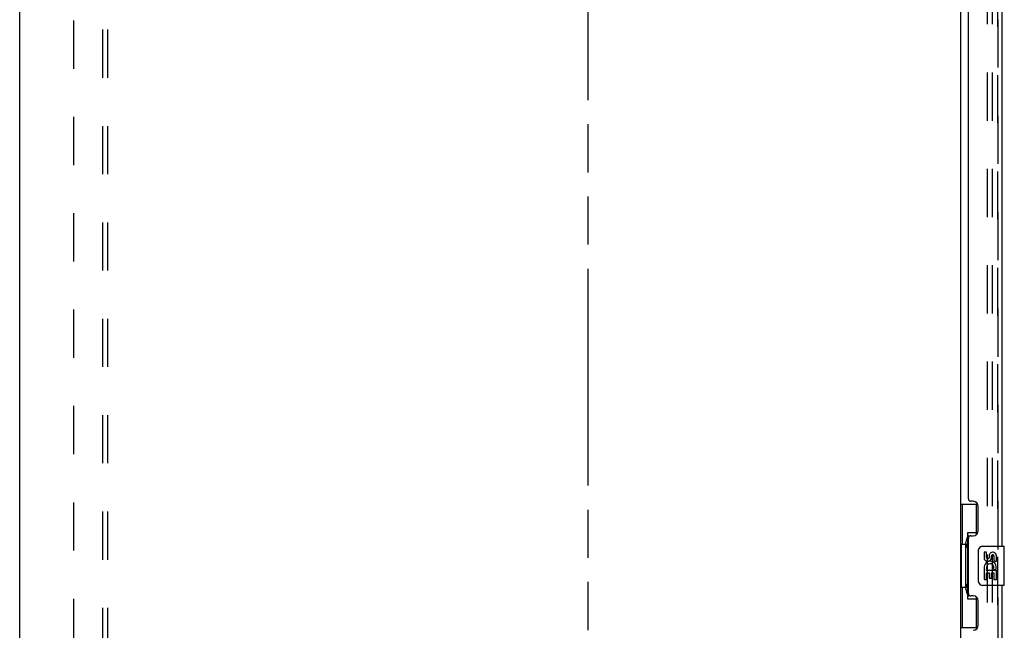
# Model space of a CAD drawing. Header units: inches. Extents: x 0 to 224, y 0 to 145.
# Tile 4 of 15: x 27 to 52, y 95 to 110. Entities that reach past the tile are written whole.
import ezdxf

# ---------------------------------------------------------------- set-up
doc = ezdxf.new("R2010")
doc.units = ezdxf.units.IN
doc.header["$LTSCALE"] = 12.302632
doc.header["$MEASUREMENT"] = 0
doc.linetypes.add('HIDDEN', pattern=[0.2, 0.1, -0.1])
doc.linetypes.add('PHANTOM', pattern=[0.8, 0.45, -0.05, 0.1, -0.05, 0.1, -0.05])
doc.layers.get('0').update_dxf_attribs({"linetype": 'CONTINUOUS'})
for name, color, linetype in [('DEFAULT_2', 8, 'HIDDEN'), ('DOOR_2_ASSEMBLY', 7, 'CONTINUOUS'), ('DOOR_3_ASSEMBLY', 7, 'CONTINUOUS'), ('MAIN_DOOR_ASSEMBLY', 7, 'CONTINUOUS'), ('SUBPANELS', 7, 'CONTINUOUS')]:
    doc.layers.add(name, color=color, linetype=linetype)

msp = doc.modelspace()

# ---------------------------------------------------------------- linework, layer by layer
at = {"color": 7, "linetype": 'PHANTOM'}
msp.add_line((41.3, 39.375), (41.3, 128.829), dxfattribs=at)
at = {"color": 7, "linetype": 'Continuous'}
for p, q in [((26.8, 41.755), (26.8, 125.505)), ((50.8, 122.348), (50.8, 48.911))]:
    msp.add_line(p, q, dxfattribs=at)
at = {"layer": 'DEFAULT_2', "color": 8, "linetype": 'HIDDEN'}
for p, q in [((51.488, 48.692), (51.488, 122.567)), ((51.613, 48.692), (51.613, 122.567))]:
    msp.add_line(p, q, dxfattribs=at)
at = {"layer": 'DOOR_2_ASSEMBLY', "color": 8, "linetype": 'HIDDEN'}
msp.add_line((51.754, 122.633), (51.754, 48.626), dxfattribs=at)
at = {"layer": 'DOOR_3_ASSEMBLY', "color": 8, "linetype": 'HIDDEN'}
msp.add_line((51.754, 48.626), (51.754, 122.633), dxfattribs=at)
at = {"layer": 'DOOR_3_ASSEMBLY', "color": 3, "linetype": 'Continuous'}
for p, q in [((51.858, 117.38), (51.858, 96.88)), ((51.004, 98.087), (51.004, 116.172)), ((51.124, 98.027), (51.064, 98.027)), ((51.254, 97.277), (51.254, 97.897)), ((51.004, 95.672), (51.004, 97.087)), ((51.064, 97.147), (51.124, 97.147)), ((51.858, 95.88), (51.858, 75.38)), ((51.124, 95.612), (51.064, 95.612)), ((51.254, 94.862), (51.254, 95.482))]:
    msp.add_line(p, q, dxfattribs=at)
at = {"layer": 'DOOR_3_ASSEMBLY', "color": 7, "linetype": 'Continuous'}
for p, q in [((50.8, 97.955), (51.241, 97.955)), ((50.839, 97.955), (50.839, 96.93)), ((51.204, 97.955), (51.204, 97.175)), ((50.977, 97.22), (50.977, 95.54)), ((51.204, 97.22), (50.977, 97.22)), ((50.94, 96.96), (50.94, 96.98)), ((50.818, 96.93), (50.818, 95.83)), ((50.818, 96.93), (50.94, 96.93)), ((50.94, 95.83), (50.94, 96.93)), ((51.263, 95.98), (51.263, 96.78)), ((51.363, 96.88), (51.903, 96.88)), ((51.401, 96.725), (51.401, 96.589)), ((51.464, 96.725), (51.401, 96.725)), ((51.464, 96.589), (51.464, 96.725)), ((51.918, 95.895), (51.918, 96.865)), ((51.529, 96.652), (51.529, 96.583)), ((51.59, 96.589), (51.59, 96.631)), ((51.652, 96.631), (51.652, 96.495)), ((51.652, 96.495), (51.715, 96.495)), ((51.715, 96.495), (51.715, 96.631)), ((51.401, 96.264), (51.401, 96.034)), ((51.419, 96.264), (51.401, 96.264)), ((51.454, 96.264), (51.481, 96.283)), ((51.454, 96.264), (51.715, 96.264)), ((51.645, 96.3), (51.702, 96.275)), ((51.715, 96.034), (51.715, 96.264)), ((51.401, 96.034), (51.464, 96.034)), ((51.464, 96.034), (51.464, 96.201)), ((51.464, 96.201), (51.529, 96.201)), ((51.529, 96.201), (51.529, 96.065)), ((51.529, 96.065), (51.59, 96.065)), ((51.59, 96.065), (51.59, 96.201)), ((51.59, 96.201), (51.652, 96.201)), ((51.652, 96.201), (51.652, 96.034)), ((51.652, 96.034), (51.715, 96.034)), ((50.818, 95.83), (50.94, 95.83)), ((50.839, 95.83), (50.839, 94.805)), ((50.94, 95.779), (50.94, 95.799)), ((51.903, 95.88), (51.363, 95.88)), ((50.977, 95.54), (51.204, 95.54)), ((51.204, 95.584), (51.204, 94.805)), ((50.8, 94.805), (51.241, 94.805))]:
    msp.add_line(p, q, dxfattribs=at)
for points in [[(50.977, 97.196), (50.977, 97.193), (50.978, 97.189), (50.979, 97.185), (50.98, 97.18), (50.982, 97.176), (50.984, 97.171), (50.986, 97.165), (50.989, 97.159), (50.993, 97.153), (50.997, 97.146), (51.001, 97.138), (51.006, 97.131), (51.011, 97.122), (51.013, 97.119)], [(51.263, 96.78), (51.264, 96.786), (51.264, 96.792), (51.265, 96.798), (51.266, 96.804), (51.268, 96.81), (51.27, 96.816)], [(51.27, 95.943), (51.268, 95.949), (51.266, 95.955), (51.265, 95.961), (51.264, 95.967), (51.264, 95.973), (51.263, 95.98)], [(51.013, 95.641), (51.011, 95.637), (51.006, 95.629), (51.001, 95.621), (50.997, 95.613), (50.993, 95.607), (50.989, 95.6), (50.986, 95.594), (50.984, 95.589), (50.982, 95.583), (50.98, 95.579), (50.979, 95.574), (50.978, 95.57), (50.977, 95.567), (50.977, 95.563)]]:
    msp.add_lwpolyline(points, dxfattribs=at)
at = {"layer": 'DOOR_3_ASSEMBLY', "color": 3, "linetype": 'Continuous'}
for centre, radius, start, end in [((51.064, 98.087), 0.06, 180, 270), ((51.124, 97.897), 0.13, 0, 90), ((51.124, 97.277), 0.13, 270, 360), ((51.064, 97.087), 0.06, 90, 180), ((51.064, 95.672), 0.06, 180, 270), ((51.124, 95.482), 0.13, 0, 90), ((51.124, 94.862), 0.13, 270, 360)]:
    msp.add_arc(centre, radius, start, end, dxfattribs=at)
at = {"layer": 'DOOR_3_ASSEMBLY', "color": 7, "linetype": 'Continuous'}
for centre, radius, start, end in [((51.363, 96.78), 0.1, 90, 158.7946), ((51.621, 96.631), 0.0943, 68.6999, 167.4338), ((51.621, 96.631), 0.0943, 0, 68.6704), ((51.903, 96.865), 0.015, 0, 90), ((51.495, 96.589), 0.0943, 180, 360), ((51.558, 96.338), 0.157, 336.5966, 161.8791), ((51.495, 96.589), 0.0314, 180, 261.2295), ((51.495, 96.594), 0.0362, 263.4285, 341.7628), ((51.621, 96.631), 0.0314, 0, 180.0485), ((51.555, 96.337), 0.154, 161.4199, 206.1963), ((51.558, 96.338), 0.157, 205.737, 207.8532), ((51.558, 96.338), 0.0943, 336.5966, 215.1122), ((51.363, 95.98), 0.1, 201.205, 270), ((51.903, 95.895), 0.015, 270, 360)]:
    msp.add_arc(centre, radius, start, end, dxfattribs=at)
for centre, start_param, end_param in [((51.044, 96.97), 0.699287, 1.51401), ((51.044, 96.97), -4.655602, -3.84088), ((51.044, 95.789), 0.699287, 1.51401), ((51.044, 95.789), -4.655602, -3.84088)]:
    msp.add_ellipse(centre, major_axis=(0, 0.18), ratio=0.579493, start_param=start_param, end_param=end_param, dxfattribs=at)
at = {"layer": 'MAIN_DOOR_ASSEMBLY', "color": 8, "linetype": 'HIDDEN'}
msp.add_line((51.754, 122.633), (51.754, 48.626), dxfattribs=at)
at = {"layer": 'SUBPANELS', "color": 8, "linetype": 'HIDDEN'}
for p, q in [((28.925, 49.786), (28.925, 121.473)), ((29.05, 49.786), (29.05, 121.473)), ((28.175, 115.223), (28.175, 56.036))]:
    msp.add_line(p, q, dxfattribs=at)

doc.saveas('drawing.dxf')
